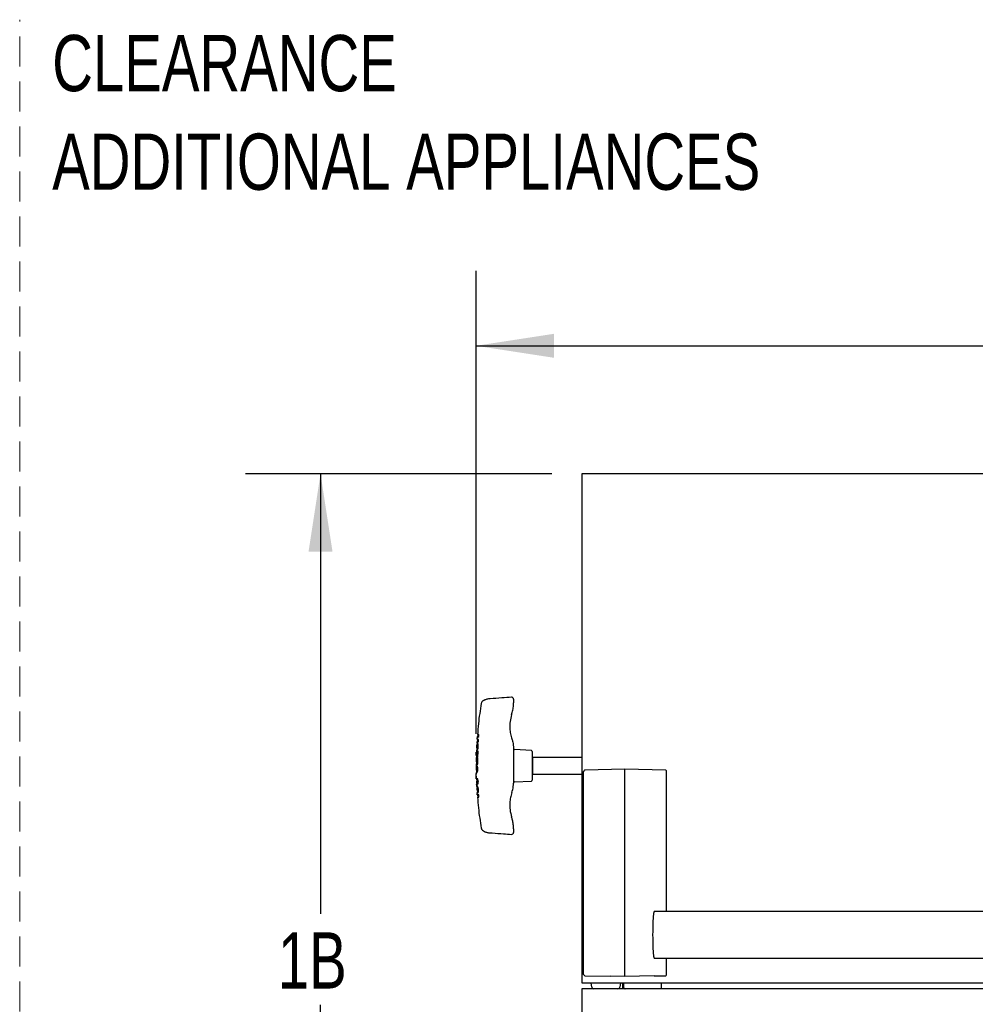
# Model space of a CAD drawing. Header units: inches. Extents: x 33 to 211, y 23 to 146.
# Tile 8 of 66: x 47 to 72, y 58 to 84. Entities that reach past the tile are written whole.
import ezdxf

# ---------------------------------------------------------------- set-up
doc = ezdxf.new("R2010")
doc.units = ezdxf.units.IN
doc.header["$LTSCALE"] = 16
doc.header["$MEASUREMENT"] = 0
doc.linetypes.add('HIDDEN', pattern=[0.075, 0.05, -0.025])
doc.layers.add('FORMAT', color=7, linetype='Continuous')
doc.styles.add('SLDTEXTSTYLE0', font='TXT', dxfattribs={"width": 0.75})
doc.dimstyles.new('SLDDIMSTYLE0', dxfattribs={"dimtxt": 1.5, "dimasz": 2.08, "dimexe": 0, "dimexo": 0.0625, "dimgap": 0.375, "dimtad": 0, "dimtih": 1, "dimtoh": 1, "dimdec": 0, "dimrnd": 1e-09, "dimzin": 12, "dimdsep": 46, "dimlunit": 5, "dimtxsty": 'SLDTEXTSTYLE0', "dimsah": 1, "dimcen": 0.09, "dimadec": 0, "dimazin": 3, "dimtfac": 1, "dimtdec": 0, "dimtofl": 0, "dimtmove": 0, "dimatfit": 3, "dimfxl": 1, "dimfrac": 2, "dimtolj": 1, "dimtzin": 12, "dimarcsym": 0})

# ---------------------------------------------------------------- blocks, each defined once
blk = doc.blocks.new('_D_3')
at = {"layer": 'FORMAT'}
for p, q in [((58.868, 64.885), (58.868, 77.232)), ((111.701, 61.509), (111.701, 77.232)), ((58.868, 75.232), (83.242, 75.232)), ((111.701, 75.232), (87.326, 75.232))]:
    blk.add_line(p, q, dxfattribs=at)
for points in [[(58.868, 75.232), (60.948, 74.912), (60.948, 75.552)], [(111.701, 75.232), (109.621, 75.552), (109.621, 74.912)]]:
    blk.add_solid(points, dxfattribs=at)
at = {"layer": 'FORMAT', "insert": (83.584, 75.954), "char_height": 1.5, "attachment_point": 1, "style": 'SLDTEXTSTYLE0'}
blk.add_mtext('15B', dxfattribs=at)
blk = doc.blocks.new('_D_5')
at = {"layer": 'FORMAT'}
for p, q in [((60.89, 71.82), (52.718, 71.82)), ((54.718, 71.82), (54.718, 60.081)), ((54.718, 45.917), (54.718, 57.656)), ((60.058, 45.917), (52.718, 45.917))]:
    blk.add_line(p, q, dxfattribs=at)
for points in [[(54.718, 71.82), (54.398, 69.74), (55.038, 69.74)], [(54.718, 45.917), (55.038, 47.997), (54.398, 47.997)]]:
    blk.add_solid(points, dxfattribs=at)
at = {"layer": 'FORMAT', "insert": (53.578, 59.589), "char_height": 1.5, "attachment_point": 1, "style": 'SLDTEXTSTYLE0'}
blk.add_mtext('1B', dxfattribs=at)
blk = doc.blocks.new('SW_NOTE_0_3')
at = {"layer": 'FORMAT', "color": 0, "char_height": 1.5, "attachment_point": 1, "style": 'SLDTEXTSTYLE0'}
for s, insert in [('CLEARANCE', (0, 1.934)), ('ADDITIONAL APPLIANCES', (0, -0.696))]:
    blk.add_mtext(s, dxfattribs=dict(at, insert=insert))

msp = doc.modelspace()

# ---------------------------------------------------------------- linework, layer by layer
at = {"color": 7, "linetype": 'Continuous', "lineweight": 25}
for p, q in [((62.44, 71.82), (61.69, 71.82)), ((61.69, 71.82), (61.69, 71.795)), ((61.69, 71.795), (61.69, 64.144)), ((106.44, 71.82), (62.44, 71.82)), ((59.107, 65.789), (59.094, 65.782)), ((59.867, 65.765), (59.867, 65.707)), ((58.912, 64.867), (58.908, 64.808)), ((58.94, 64.81), (58.944, 64.865)), ((58.89, 64.673), (58.887, 64.638)), ((58.896, 64.639), (58.892, 64.576)), ((58.896, 64.747), (58.895, 64.731)), ((58.902, 64.731), (58.898, 64.668)), ((58.899, 64.808), (58.909, 64.808)), ((58.899, 64.807), (58.9, 64.798)), ((58.901, 64.784), (58.903, 64.772)), ((58.902, 64.807), (58.909, 64.807)), ((58.911, 64.808), (58.909, 64.808)), ((58.909, 64.807), (58.91, 64.798)), ((58.932, 64.673), (58.935, 64.731)), ((58.872, 64.309), (58.874, 64.392)), ((58.874, 64.392), (58.875, 64.392)), ((58.876, 64.446), (58.889, 64.446)), ((58.879, 64.446), (58.878, 64.392)), ((58.882, 64.576), (58.895, 64.576)), ((58.889, 64.508), (58.886, 64.444)), ((58.891, 64.508), (58.901, 64.508)), ((58.895, 64.576), (58.905, 64.576)), ((58.899, 64.424), (58.895, 64.309)), ((58.92, 64.424), (58.899, 64.424)), ((58.909, 64.424), (58.905, 64.309)), ((58.906, 64.542), (58.916, 64.542)), ((58.915, 64.247), (58.92, 64.424)), ((60.344, 64.438), (59.891, 64.461)), ((60.367, 64.413), (60.367, 63.648)), ((58.873, 64.247), (58.87, 64.134)), ((58.895, 64.309), (58.872, 64.309)), ((58.878, 64.134), (58.877, 64.071)), ((58.881, 64.309), (58.88, 64.245)), ((58.893, 64.236), (58.892, 64.134)), ((58.892, 64.134), (58.902, 64.134)), ((58.915, 64.236), (58.893, 64.236)), ((58.895, 64.309), (58.905, 64.309)), ((58.903, 64.236), (58.902, 64.134)), ((58.913, 64.072), (58.915, 64.236)), ((60.377, 64.255), (60.367, 64.245)), ((61.69, 64.255), (60.377, 64.255)), ((60.377, 64.255), (60.377, 63.805)), ((61.69, 64.144), (61.69, 64.093)), ((61.69, 64.093), (61.69, 58.308)), ((58.869, 64.072), (58.868, 64.041)), ((58.868, 63.979), (58.88, 63.979)), ((58.869, 63.849), (58.882, 63.849)), ((58.872, 63.849), (58.874, 63.807)), ((58.877, 64.042), (58.878, 63.979)), ((58.878, 63.911), (58.879, 63.848)), ((58.88, 63.979), (58.89, 63.979)), ((58.881, 63.911), (58.891, 63.911)), ((58.893, 63.945), (58.903, 63.945)), ((60.367, 63.815), (60.377, 63.805)), ((61.726, 63.861), (61.726, 58.477)), ((62.839, 63.937), (61.773, 63.914)), ((63.931, 63.914), (62.839, 63.937)), ((62.839, 63.933), (62.839, 63.937)), ((62.839, 60.528), (62.839, 63.933)), ((63.95, 60.147), (63.95, 63.894)), ((58.873, 63.709), (58.874, 63.684)), ((58.875, 63.684), (58.874, 63.713)), ((58.879, 63.622), (58.88, 63.576)), ((58.884, 63.684), (58.886, 63.62)), ((58.888, 63.576), (58.89, 63.528)), ((58.92, 63.622), (58.918, 63.684)), ((58.923, 63.548), (58.921, 63.61)), ((59.891, 63.599), (60.344, 63.623)), ((60.377, 63.805), (61.69, 63.805)), ((58.882, 63.52), (58.883, 63.528)), ((58.883, 63.528), (58.886, 63.476)), ((58.883, 63.528), (58.893, 63.528)), ((58.886, 63.476), (58.884, 63.484)), ((58.886, 63.476), (58.896, 63.476)), ((58.887, 63.428), (58.89, 63.387)), ((58.893, 63.537), (58.923, 63.548)), ((58.896, 63.467), (58.893, 63.537)), ((58.893, 63.528), (58.896, 63.476)), ((58.893, 63.476), (58.896, 63.428)), ((58.893, 63.33), (58.903, 63.33)), ((58.893, 63.329), (58.895, 63.32)), ((58.893, 63.329), (58.903, 63.329)), ((58.928, 63.456), (58.896, 63.467)), ((58.898, 63.387), (58.902, 63.33)), ((58.898, 63.308), (58.902, 63.294)), ((58.905, 63.33), (58.903, 63.33)), ((58.903, 63.329), (58.905, 63.32)), ((58.931, 63.394), (58.928, 63.456)), ((58.935, 63.332), (58.932, 63.387)), ((58.9, 63.269), (58.901, 63.252)), ((58.908, 63.252), (58.912, 63.194)), ((58.944, 63.195), (58.94, 63.252)), ((59.867, 62.353), (59.867, 62.296)), ((59.867, 62.252), (59.867, 62.252)), ((62.839, 59.945), (62.839, 60.528)), ((105.259, 60.147), (63.621, 60.147)), ((62.839, 58.668), (62.839, 59.945)), ((63.621, 58.897), (105.259, 58.897)), ((63.95, 58.452), (63.95, 58.897)), ((62.839, 58.413), (62.839, 58.668)), ((61.69, 58.308), (61.69, 58.238)), ((61.732, 58.463), (61.758, 58.437)), ((61.772, 58.432), (62.46, 58.419)), ((62.839, 58.413), (62.46, 58.419)), ((63.621, 58.426), (62.839, 58.413)), ((63.621, 58.426), (63.931, 58.432)), ((61.69, 58.238), (62.44, 58.238)), ((107.19, 58.081), (61.69, 58.081)), ((61.69, 58.081), (61.69, 58.022)), ((61.956, 58.122), (61.935, 58.238)), ((62.44, 58.238), (106.44, 58.238)), ((62.723, 58.238), (62.702, 58.122)), ((62.775, 58.238), (62.775, 58.081)), ((62.813, 58.1), (62.813, 58.238)), ((62.813, 58.1), (62.813, 58.081)), ((62.813, 58.1), (62.817, 58.081)), ((63.813, 58.081), (63.813, 58.238)), ((61.69, 58.022), (61.69, 55.086))]:
    msp.add_line(p, q, dxfattribs=at)
at = {"color": 7, "linetype": 'Continuous', "lineweight": 25, "flags": 128}
for points in [[(58.895, 64.731), (58.895, 64.731), (58.895, 64.732)], [(58.899, 64.808), (58.899, 64.808), (58.899, 64.807)], [(58.909, 64.808), (58.909, 64.808), (58.909, 64.807)], [(58.893, 63.33), (58.893, 63.329), (58.893, 63.329)], [(58.903, 63.33), (58.903, 63.329), (58.903, 63.329)], [(58.901, 63.252), (58.9, 63.253), (58.9, 63.253)]]:
    msp.add_lwpolyline(points, dxfattribs=at)
at = {"color": 7, "linetype": 'Continuous', "lineweight": 25}
for centre, radius, start, end in [((59.817, 65.809), 0.05, 359.996, 93.9764), ((59.892, 64.486), 0.025, 180, 267), ((60.342, 64.413), 0.025, 0, 87), ((61.746, 63.861), 0.02, 141.1875, 180), ((61.773, 63.894), 0.02, 91.2207, 141.1243), ((63.93, 63.894), 0.02, 0, 88.7793), ((59.892, 63.574), 0.025, 93, 180), ((60.342, 63.648), 0.025, 273, 0), ((59.817, 62.252), 0.05, 266.1769, 0), ((61.746, 58.477), 0.02, 180, 225.0772), ((61.772, 58.452), 0.02, 225.0772, 268.9641), ((63.93, 58.452), 0.02, 271.0798, 0), ((62.005, 58.131), 0.05, 190, 270), ((62.653, 58.131), 0.05, 270, 350)]:
    msp.add_arc(centre, radius, start, end, dxfattribs=at)
msp.add_ellipse((63.627, 59.522), major_axis=(0, 0.63), ratio=0.074313, start_param=6.157114, end_param=9.55085, dxfattribs=at)
for points, knots in [([(59.007, 65.693), (58.978, 65.514), (58.934, 65.239), (58.913, 64.961), (58.906, 64.865)], [0, 0, 0, 0, 0.652176, 1, 1, 1, 1]), ([(59.074, 65.772), (59.071, 65.77), (59.062, 65.766), (59.06, 65.765), (59.058, 65.764), (59.058, 65.763), (59.057, 65.763), (59.055, 65.762), (59.051, 65.76), (59.043, 65.754), (59.029, 65.742), (59.016, 65.722), (59.007, 65.703), (59.007, 65.693), (59.007, 65.693)], [0, 0, 0, 0, 0.159677, 0.523622, 0.550236, 0.566532, 0.573004, 0.580079, 0.597358, 0.634991, 0.719408, 0.856968, 0.991826, 1, 1, 1, 1]), ([(59.107, 65.789), (59.098, 65.784), (59.079, 65.775), (59.066, 65.768), (59.06, 65.765), (59.06, 65.765), (59.06, 65.765)], [0, 0, 0, 0, 0.309563, 0.686356, 0.868503, 1, 1, 1, 1]), ([(59.231, 65.817), (59.219, 65.816), (59.192, 65.814), (59.152, 65.805), (59.124, 65.798), (59.109, 65.789), (59.105, 65.787)], [0, 0, 0, 0, 0.24535, 0.559089, 0.899819, 1, 1, 1, 1]), ([(59.814, 65.858), (59.728, 65.853), (59.537, 65.84), (59.343, 65.825), (59.235, 65.817), (59.231, 65.817)], [0, 0, 0, 0, 0.439514, 0.980615, 1, 1, 1, 1]), ([(59.817, 65.394), (59.829, 65.434), (59.852, 65.515), (59.866, 65.621), (59.867, 65.685), (59.867, 65.707)], [0, 0, 0, 0, 0.394348, 0.795194, 1, 1, 1, 1]), ([(59.867, 65.808), (59.867, 65.808), (59.867, 65.809), (59.867, 65.804), (59.867, 65.795), (59.867, 65.781), (59.867, 65.77), (59.867, 65.765)], [0, 0, 0, 0, 0.0693273, 0.302058, 0.5344662, 0.7672429, 1, 1, 1, 1]), ([(59.817, 65.394), (59.801, 65.334), (59.767, 65.211), (59.763, 65.038), (59.782, 64.88), (59.81, 64.791), (59.824, 64.746)], [0, 0, 0, 0, 0.282154, 0.574646, 0.785231, 1, 1, 1, 1]), ([(58.944, 64.865), (58.933, 64.865), (58.909, 64.865), (58.905, 64.865), (58.902, 64.865)], [0, 0, 0, 0, 0.503556, 1, 1, 1, 1]), ([(58.898, 64.638), (58.89, 64.638), (58.882, 64.638), (58.886, 64.638), (58.886, 64.638)], [0, 0, 0, 0, 0.997042, 1, 1, 1, 1]), ([(58.888, 64.673), (58.89, 64.673), (58.895, 64.673), (58.919, 64.673), (58.932, 64.673)], [0, 0, 0, 0, 0.496267, 1, 1, 1, 1]), ([(58.896, 64.741), (58.896, 64.751), (58.896, 64.775), (58.924, 64.797), (58.94, 64.81)], [0, 0, 0, 0, 0.406069, 1, 1, 1, 1]), ([(58.935, 64.731), (58.92, 64.731), (58.895, 64.731), (58.896, 64.731), (58.896, 64.731)], [0, 0, 0, 0, 0.62042, 1, 1, 1, 1]), ([(58.927, 64.542), (58.927, 64.555), (58.927, 64.574), (58.924, 64.598), (58.92, 64.613), (58.914, 64.625), (58.907, 64.635), (58.902, 64.637), (58.898, 64.638)], [0, 0, 0, 0, 0.248769, 0.374571, 0.499684, 0.624777, 0.750309, 1, 1, 1, 1]), ([(59.824, 64.746), (59.833, 64.718), (59.859, 64.637), (59.864, 64.551), (59.867, 64.495)], [0, 0, 0, 0, 0.340599, 1, 1, 1, 1]), ([(58.891, 64.508), (58.883, 64.508), (58.875, 64.508), (58.879, 64.508), (58.879, 64.508)], [0, 0, 0, 0, 0.998316, 1, 1, 1, 1]), ([(58.882, 64.576), (58.882, 64.564), (58.88, 64.541), (58.879, 64.518), (58.879, 64.506)], [0, 0, 0, 0, 0.500011, 1, 1, 1, 1]), ([(58.889, 64.446), (58.892, 64.447), (58.898, 64.448), (58.907, 64.459), (58.913, 64.47), (58.919, 64.485), (58.924, 64.509), (58.926, 64.529), (58.927, 64.542)], [0, 0, 0, 0, 0.248837, 0.37458, 0.500171, 0.625112, 0.749879, 1, 1, 1, 1]), ([(58.906, 64.542), (58.905, 64.536), (58.905, 64.528), (58.902, 64.519), (58.899, 64.512), (58.895, 64.508), (58.893, 64.508), (58.891, 64.508)], [0, 0, 0, 0, 0.249246, 0.374701, 0.499969, 0.749524, 1, 1, 1, 1]), ([(58.895, 64.576), (58.896, 64.576), (58.899, 64.575), (58.902, 64.572), (58.905, 64.565), (58.906, 64.555), (58.906, 64.547), (58.906, 64.542)], [0, 0, 0, 0, 0.25031, 0.4998042, 0.6249795, 0.7501413, 1, 1, 1, 1]), ([(58.916, 64.542), (58.915, 64.536), (58.915, 64.528), (58.912, 64.519), (58.909, 64.512), (58.905, 64.508), (58.903, 64.508), (58.901, 64.508)], [0, 0, 0, 0, 0.2492456, 0.374701, 0.4999693, 0.749524, 1, 1, 1, 1]), ([(58.905, 64.576), (58.906, 64.576), (58.909, 64.575), (58.912, 64.572), (58.915, 64.565), (58.916, 64.555), (58.916, 64.547), (58.916, 64.542)], [0, 0, 0, 0, 0.25031, 0.499804, 0.62498, 0.750141, 1, 1, 1, 1]), ([(58.87, 64.247), (58.872, 64.247), (58.877, 64.247), (58.902, 64.247), (58.915, 64.247)], [0, 0, 0, 0, 0.495289, 1, 1, 1, 1]), ([(58.892, 64.134), (58.884, 64.134), (58.87, 64.134), (58.87, 64.134), (58.87, 64.134)], [0, 0, 0, 0, 0.6030022, 1, 1, 1, 1]), ([(58.88, 64.041), (58.872, 64.041), (58.863, 64.041), (58.867, 64.041), (58.867, 64.041)], [0, 0, 0, 0, 0.998021, 1, 1, 1, 1]), ([(58.881, 63.911), (58.872, 63.911), (58.864, 63.911), (58.868, 63.911), (58.868, 63.911)], [0, 0, 0, 0, 0.998264, 1, 1, 1, 1]), ([(58.868, 64.072), (58.87, 64.072), (58.875, 64.072), (58.9, 64.072), (58.913, 64.072)], [0, 0, 0, 0, 0.496127, 1, 1, 1, 1]), ([(58.868, 63.98), (58.868, 63.968), (58.868, 63.945), (58.868, 63.922), (58.868, 63.911)], [0, 0, 0, 0, 0.499998, 1, 1, 1, 1]), ([(58.874, 63.713), (58.873, 63.728), (58.873, 63.751), (58.871, 63.781), (58.87, 63.801), (58.87, 63.815), (58.87, 63.823), (58.872, 63.824), (58.873, 63.825)], [0, 0, 0, 0, 0.297059, 0.447385, 0.597595, 0.74678, 0.896855, 1, 1, 1, 1]), ([(58.915, 63.945), (58.915, 63.958), (58.914, 63.978), (58.909, 64.002), (58.904, 64.017), (58.898, 64.028), (58.889, 64.039), (58.884, 64.04), (58.88, 64.041)], [0, 0, 0, 0, 0.248789, 0.374553, 0.499656, 0.624777, 0.750209, 1, 1, 1, 1]), ([(58.88, 63.979), (58.882, 63.979), (58.884, 63.979), (58.888, 63.975), (58.891, 63.968), (58.893, 63.959), (58.893, 63.951), (58.893, 63.945)], [0, 0, 0, 0, 0.250285, 0.4997816, 0.6250138, 0.7502463, 1, 1, 1, 1]), ([(58.893, 63.945), (58.893, 63.94), (58.893, 63.932), (58.892, 63.922), (58.889, 63.915), (58.885, 63.912), (58.882, 63.911), (58.881, 63.911)], [0, 0, 0, 0, 0.249376, 0.374869, 0.500151, 0.749629, 1, 1, 1, 1]), ([(58.882, 63.849), (58.886, 63.85), (58.891, 63.852), (58.899, 63.862), (58.905, 63.874), (58.91, 63.889), (58.914, 63.913), (58.915, 63.932), (58.915, 63.945)], [0, 0, 0, 0, 0.248792, 0.374535, 0.500089, 0.624977, 0.749771, 1, 1, 1, 1]), ([(58.89, 63.979), (58.892, 63.979), (58.894, 63.979), (58.898, 63.975), (58.901, 63.968), (58.903, 63.959), (58.903, 63.951), (58.903, 63.945)], [0, 0, 0, 0, 0.250285, 0.499782, 0.625014, 0.750246, 1, 1, 1, 1]), ([(58.903, 63.945), (58.903, 63.94), (58.903, 63.932), (58.902, 63.922), (58.899, 63.915), (58.895, 63.912), (58.892, 63.911), (58.891, 63.911)], [0, 0, 0, 0, 0.249376, 0.374869, 0.500151, 0.749629, 1, 1, 1, 1]), ([(61.758, 63.907), (61.757, 63.906), (61.748, 63.894), (61.739, 63.883), (61.731, 63.873)], [0, 0, 0, 0, 0.118053, 1, 1, 1, 1]), ([(58.872, 63.751), (58.872, 63.749), (58.872, 63.744), (58.872, 63.729), (58.873, 63.717), (58.873, 63.709)], [0, 0, 0, 0, 0.170704, 0.44851, 1, 1, 1, 1]), ([(58.876, 63.622), (58.878, 63.622), (58.883, 63.622), (58.908, 63.622), (58.92, 63.622)], [0, 0, 0, 0, 0.495606, 1, 1, 1, 1]), ([(58.921, 63.61), (58.909, 63.605), (58.885, 63.594), (58.873, 63.577), (58.884, 63.566), (58.889, 63.561)], [0, 0, 0, 0, 0.354462, 0.705761, 1, 1, 1, 1]), ([(58.931, 63.61), (58.918, 63.605), (58.894, 63.594), (58.89, 63.582), (58.888, 63.576)], [0, 0, 0, 0, 0.502589, 1, 1, 1, 1]), ([(59.824, 63.315), (59.84, 63.368), (59.864, 63.451), (59.866, 63.536), (59.867, 63.566)], [0, 0, 0, 0, 0.653163, 1, 1, 1, 1]), ([(58.88, 63.52), (58.881, 63.514), (58.881, 63.502), (58.882, 63.49), (58.882, 63.483)], [0, 0, 0, 0, 0.4915374, 1, 1, 1, 1]), ([(58.895, 63.443), (58.89, 63.438), (58.881, 63.427), (58.895, 63.41), (58.919, 63.399), (58.931, 63.394)], [0, 0, 0, 0, 0.2996902, 0.6481545, 1, 1, 1, 1]), ([(58.932, 63.387), (58.919, 63.387), (58.895, 63.387), (58.89, 63.387), (58.888, 63.387)], [0, 0, 0, 0, 0.523036, 1, 1, 1, 1]), ([(58.896, 63.428), (58.896, 63.428), (58.892, 63.422), (58.906, 63.41), (58.93, 63.399), (58.941, 63.394)], [0, 0, 0, 0, 0.002139, 0.498661, 1, 1, 1, 1]), ([(58.9, 63.253), (58.898, 63.267), (58.893, 63.294), (58.921, 63.319), (58.935, 63.332)], [0, 0, 0, 0, 0.4977952, 1, 1, 1, 1]), ([(59.824, 63.315), (59.81, 63.27), (59.783, 63.181), (59.764, 63.026), (59.767, 62.851), (59.8, 62.729), (59.817, 62.667)], [0, 0, 0, 0, 0.21058, 0.425354, 0.707514, 1, 1, 1, 1]), ([(58.94, 63.252), (58.925, 63.252), (58.9, 63.252), (58.902, 63.252), (58.902, 63.252)], [0, 0, 0, 0, 0.620516, 1, 1, 1, 1]), ([(58.902, 63.195), (58.905, 63.195), (58.909, 63.195), (58.933, 63.195), (58.944, 63.195)], [0, 0, 0, 0, 0.495996, 1, 1, 1, 1]), ([(58.906, 63.196), (58.913, 63.099), (58.934, 62.821), (58.978, 62.546), (59.007, 62.367)], [0, 0, 0, 0, 0.347185, 1, 1, 1, 1]), ([(59.867, 62.353), (59.866, 62.392), (59.863, 62.469), (59.845, 62.574), (59.825, 62.639), (59.817, 62.667)], [0, 0, 0, 0, 0.362708, 0.730422, 1, 1, 1, 1]), ([(59.007, 62.366), (59.009, 62.358), (59.013, 62.345), (59.023, 62.327), (59.034, 62.315), (59.043, 62.306), (59.051, 62.301), (59.055, 62.299), (59.057, 62.298), (59.057, 62.297), (59.058, 62.297), (59.058, 62.297), (59.059, 62.297), (59.06, 62.296), (59.067, 62.292), (59.083, 62.283), (59.1, 62.275), (59.107, 62.272)], [0, 0, 0, 0, 0.072892, 0.137165, 0.190548, 0.232263, 0.261334, 0.275607, 0.279797, 0.282743, 0.28623, 0.292244, 0.306968, 0.370952, 0.603288, 0.855292, 1, 1, 1, 1]), ([(59.105, 62.273), (59.108, 62.271), (59.12, 62.265), (59.144, 62.257), (59.181, 62.249), (59.212, 62.244), (59.229, 62.244), (59.231, 62.244)], [0, 0, 0, 0, 0.078593, 0.344557, 0.655092, 0.952004, 1, 1, 1, 1]), ([(59.231, 62.243), (59.254, 62.242), (59.378, 62.232), (59.573, 62.218), (59.744, 62.207), (59.814, 62.202)], [0, 0, 0, 0, 0.1214676, 0.6419534, 1, 1, 1, 1]), ([(59.867, 62.296), (59.867, 62.294), (59.867, 62.287), (59.867, 62.275), (59.867, 62.262), (59.867, 62.254), (59.867, 62.251), (59.867, 62.252), (59.867, 62.252)], [0, 0, 0, 0, 0.062396, 0.294871, 0.527943, 0.76224, 0.99751, 1, 1, 1, 1]), ([(62.849, 58.081), (62.848, 58.082), (62.837, 58.089), (62.822, 58.094), (62.814, 58.098), (62.813, 58.099), (62.813, 58.1)], [0, 0, 0, 0, 0.065384, 0.477347, 0.889335, 1, 1, 1, 1]), ([(62.823, 58.094), (62.828, 58.092), (62.835, 58.088), (62.842, 58.082), (62.844, 58.081)], [0, 0, 0, 0, 0.712323, 1, 1, 1, 1])]:
    msp.add_open_spline(points, degree=3, knots=knots, dxfattribs=at)
for points in [[(59.867, 64.495), (59.867, 64.34), (59.867, 64.03), (59.867, 63.72), (59.867, 63.566)], [(58.918, 63.684), (58.908, 63.684), (58.887, 63.684), (58.879, 63.684), (58.875, 63.684)]]:
    msp.add_open_spline(points, degree=3, dxfattribs=at)
at = {"layer": 'FORMAT', "linetype": 'HIDDEN', "lineweight": 18}
msp.add_line((46.69, 56.281), (46.69, 83.929), dxfattribs=at)
at = {"layer": 'FORMAT', "lineweight": 18}
msp.add_line((58.868, 64.085), (58.868, 63.979), dxfattribs=at)

# ---------------------------------------------------------------- block references
at = {"layer": 'FORMAT'}
msp.add_blockref('SW_NOTE_0_3', (47.558, 81.588), dxfattribs=at)

# ---------------------------------------------------------------- dimensions: what is measured, and where the dimension line sits
dim = msp.add_linear_dim(base=(111.701, 75.232), p1=(58.868, 64.085), p2=(111.701, 60.709), text='15B', dimstyle='SLDDIMSTYLE0', dxfattribs=at)
dim.commit()
dim.dimension.update_dxf_attribs({"geometry": '_D_3', "text_midpoint": (85.284, 75.232), "dimtype": 160})
dim = msp.add_linear_dim(base=(54.718, 45.917), p1=(61.69, 71.82), p2=(60.858, 45.917), angle=90, text='1B', dimstyle='SLDDIMSTYLE0', dxfattribs=at)
dim.commit()
dim.dimension.update_dxf_attribs({"geometry": '_D_5', "text_midpoint": (54.718, 58.868), "dimtype": 160})

doc.saveas('drawing.dxf')
